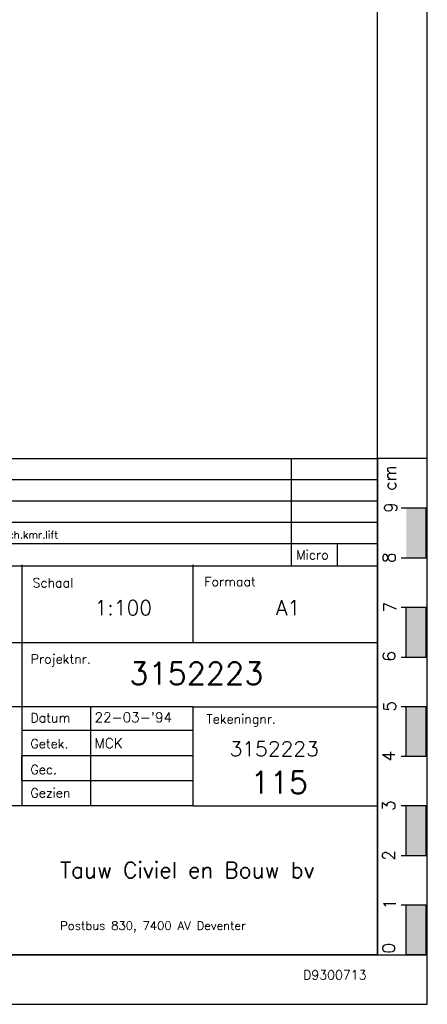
# Model space of a CAD drawing. Extents: x 0 to 84100, y 0 to 59400.
# Tile 5 of 10: x 75893 to 84100, y 0 to 19851. Entities that reach past the tile are written whole.
import ezdxf
from ezdxf.enums import TextEntityAlignment as Align

# ---------------------------------------------------------------- set-up
doc = ezdxf.new("R2010")
doc.units = 0
doc.header["$LTSCALE"] = 60
doc.header["$MEASUREMENT"] = 0
for name, color, linetype in [('KADER', 2, 'CONTINUOUS'), ('STEMPEL', 4, 'CONTINUOUS'), ('WEGEN-TEGELPADEN', 130, 'CONTINUOUS')]:
    doc.layers.add(name, color=color, linetype=linetype)
doc.styles.add('ROMANS', font='romans')
doc.styles.get("Standard").update_dxf_attribs({"font": 'simplex'})

# ---------------------------------------------------------------- blocks, each defined once
blk = doc.blocks.new('STEMPEL')
at = {"layer": 'WEGEN-TEGELPADEN'}
blk.add_lwpolyline([(73111, 47751), (58795, 47751)], dxfattribs=at)
at = {"layer": 'WEGEN-TEGELPADEN', "color": 1}
blk.add_lwpolyline([(73111, 47751), (76823, 47751)], dxfattribs=at)
blk.add_text('Tauw Civiel en Bouw bv', height=321.43, dxfattribs=at).set_placement((70429, 46297))
at = {"layer": 'WEGEN-TEGELPADEN'}
blk.add_text('Postbus 830, 7400 AV Deventer', height=171.43, dxfattribs=at).set_placement((70429, 45251))

msp = doc.modelspace()

# ---------------------------------------------------------------- linework, layer by layer
at = {"layer": 'KADER', "color": 3}
msp.add_lwpolyline([(0, 0), (84100, 0), (84100, 0), (84100, 59400), (0, 59400)], close=True, dxfattribs=at)
at = {"layer": 'KADER'}
msp.add_lwpolyline([(1000, 1000), (83100, 1000), (83100, 1000), (83100, 58400), (1000, 58400)], close=True, dxfattribs=at)
at = {"layer": 'STEMPEL', "color": 1}
msp.add_line((65065.8, 11002.4), (83100, 11002.4), dxfattribs=at)
at = {"layer": 'STEMPEL'}
for p, q in [((83676, 7000), (83676, 8000)), ((79388.6, 6000), (65072.6, 6000))]:
    msp.add_line(p, q, dxfattribs=at)
for points in [[(81361.7, 11000), (81361.7, 8842.8)], [(84090.1, 11002.4), (84090.1, 1000)], [(83076, 10571.4), (65076, 10571.4)], [(83076, 10142.9), (65076, 10142.9)], [(83076, 9714.3), (65076, 9714.3)], [(83076, 9285.7), (65076, 9285.7)], [(75933.1, 8857.1), (75933.1, 4000)], [(79388.6, 7285.7), (79388.6, 8857.1)], [(83076, 7285.7), (65076, 7285.7)], [(77317.4, 6000), (77317.4, 4000)], [(83676, 5000), (83676, 6000)], [(79388.6, 5521.4), (75933.1, 5521.4)], [(77317.4, 4507.1), (75933.1, 4507.1), (75933.1, 5014.3), (79388.6, 5014.3)], [(79388.6, 4507.1), (77317.4, 4507.1)], [(79388.6, 4000), (65072.6, 4000)], [(83676, 3000), (83676, 4000)], [(84076, 1000), (83676, 1000), (83676, 2000)]]:
    msp.add_lwpolyline(points, dxfattribs=at)
at = {"layer": 'STEMPEL', "linetype": 'Continuous'}
for points in [[(84090.1, 11002.4), (83100, 11002.4)], [(82284.3, 9285.7), (82284.3, 8842.8)], [(83100, 1000), (84090.1, 1000)]]:
    msp.add_lwpolyline(points, dxfattribs=at)
at = {"layer": 'STEMPEL', "color": 1}
for points in [[(83100, 11002.4), (83100, 1000)], [(83576, 9000), (84076, 9000), (84076, 10000), (83576, 10000)], [(65065.8, 8842.8), (83100, 8842.8)], [(83576, 7000), (84076, 7000), (84076, 8000), (83576, 8000)], [(79388.6, 4000), (79388.6, 6000), (83100, 6000)], [(83576, 5000), (84076, 5000), (84076, 6000), (83576, 6000)], [(79388.6, 4000), (83100, 4000)], [(83576, 3000), (84076, 3000), (84076, 4000), (83576, 4000)], [(84076, 1000), (84076, 2000), (83576, 2000)], [(83100, 1000), (65065.8, 1000)]]:
    msp.add_lwpolyline(points, dxfattribs=at)
for points in [[(83676, 10000), (84076, 10000), (83676, 9000), (84076, 9000)], [(83676, 8000), (84076, 8000), (83676, 7000), (84076, 7000)], [(83676, 6000), (84076, 6000), (83676, 5000), (84076, 5000)], [(83676, 4000), (84076, 4000), (83676, 3000), (84076, 3000)], [(83676, 2000), (84076, 2000), (83676, 1000), (84076, 1000)]]:
    msp.add_solid(points, dxfattribs=at)

# ---------------------------------------------------------------- block references
at = {"layer": 'STEMPEL'}
msp.add_blockref('STEMPEL', (6277.1, -43750.8), dxfattribs=at)

# ---------------------------------------------------------------- texts
at = {"layer": 'KADER', "color": 3, "style": 'ROMANS'}
msp.add_text('D9300713', height=185, dxfattribs=at).set_placement((81600, 500))
at = {"layer": 'STEMPEL'}
msp.add_text('cm', height=250, rotation=90, dxfattribs=at).set_placement((83472.9, 10867.9), align=Align.RIGHT)
for s, p in [('9', (83489, 10014.7)), ('8', (83455.1, 9002)), ('7', (83472.9, 8008.4)), ('6', (83455.1, 7014.8)), ('5', (83467.6, 6008.4)), ('4', (83449.7, 5006.3)), ('3', (83449.7, 4004.2)), ('2', (83449.7, 3002.1)), ('1', (83467.6, 2021.3)), ('0', (83449.7, 1129.8))]:
    msp.add_text(s, height=250, rotation=90, dxfattribs=at).set_placement(p, align=Align.CENTER)
at = {"layer": 'STEMPEL', "style": 'ROMANS'}
msp.add_text('maatvoering stramien 9-10-11/wandtegels/mach.kmr.lift', height=150, dxfattribs=at).set_placement((70667.8, 9390.8))
at = {"layer": 'STEMPEL'}
for s, height, p in [('Micro', 185.71, (81460.8, 8970)), ('Schaal', 185.71, (76151.1, 8404.6)), ('Formaat', 185.71, (79610.4, 8428.2)), ('Projektnr.', 185.71, (76113.5, 6869.9)), ('Datum', 185.71, (76108.9, 5683)), ('Tekeningnr.', 185.714, (79651.3, 5659.4)), ('Getek.', 185.71, (76108.9, 5162)), ('Gec.', 185.71, (76108.9, 4641)), ('Gezien', 185.71, (76108.9, 4169.5))]:
    msp.add_text(s, height=height, dxfattribs=at).set_placement(p)
at = {"layer": 'STEMPEL', "color": 7, "style": 'ROMANS'}
for s, p in [('1:100', (77400, 7845)), ('A1', (81050, 7845))]:
    msp.add_text(s, height=300, dxfattribs=at).set_placement(p)
at = {"layer": 'STEMPEL', "color": 1, "style": 'ROMANS'}
msp.add_text('3152223 ', height=450, dxfattribs=at).set_placement((78100, 6445))
at = {"layer": 'STEMPEL', "color": 4, "style": 'ROMANS'}
for s, p in [("22-03-'94", (77400, 5685)), ('MCK', (77400, 5165))]:
    msp.add_text(s, height=200, dxfattribs=at).set_placement(p)
at = {"layer": 'STEMPEL', "color": 7, "style": 'ROMANS'}
msp.add_text('3152223 ', height=300, dxfattribs=at).set_placement((81120, 5000), align=Align.CENTER)
at = {"layer": 'STEMPEL', "color": 1, "style": 'ROMANS'}
msp.add_text('115', height=450, dxfattribs=at).set_placement((81120, 4250), align=Align.CENTER)

doc.saveas('drawing.dxf')
